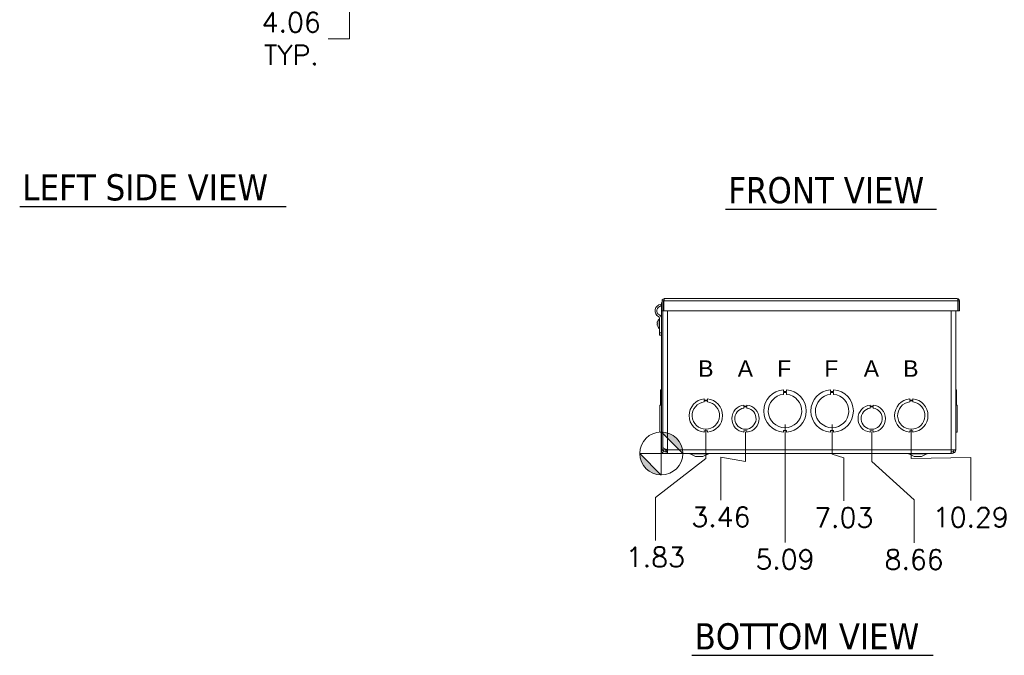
# Model space of a CAD drawing. Header units: inches. Extents: x 1 to 150, y 4 to 91.
# Tile 1 of 12: x 10 to 50, y 17 to 43. Entities that reach past the tile are written whole.
import ezdxf

# ---------------------------------------------------------------- set-up
doc = ezdxf.new("R2010")
doc.units = ezdxf.units.IN
doc.header["$LTSCALE"] = 9
doc.header["$MEASUREMENT"] = 0
for name, color, linetype, lineweight in [('Dimension (ANSI)', 7, 'Continuous', 5), ('Symbol (ANSI)', 7, 'Continuous', 5), ('Visible (ANSI)', 7, 'Continuous', 5), ('Visible Narrow (ANSI)', 7, 'Continuous', 5)]:
    doc.layers.add(name, color=color, linetype=linetype, lineweight=lineweight)
doc.styles.add('Note Text (ANSI)', font='RomanS.shx')
doc.styles.add('ROMANS', font='romans.shx')
doc.styles.add('Text Style168', font='tahoma.ttf')
doc.dimstyles.new('Default (ANSI)', dxfattribs={"dimscale": 9, "dimtxt": 0.09, "dimasz": 0.098425, "dimexe": 0.125, "dimexo": 0.0625, "dimgap": 0.031496, "dimtad": 0, "dimtih": 1, "dimtoh": 1, "dimrnd": 1e-08, "dimzin": 0, "dimdsep": 46, "dimtxsty": 'ROMANS', "dimcen": 0.09, "dimdle": 0.393701, "dimclrd": 256, "dimclre": 256, "dimclrt": 256, "dimadec": 0, "dimazin": 0, "dimtfac": 1.111111, "dimtofl": 0, "dimtmove": 0, "dimatfit": 3, "dimfxl": 1, "dimtolj": 1, "dimtzin": 0, "dimlwd": -1, "dimlwe": -1, "dimarcsym": 0})

# ---------------------------------------------------------------- blocks, each defined once
blk = doc.blocks.new('Origin Indicator Symbol2')
at = {"layer": 'Dimension (ANSI)'}
h = blk.add_hatch(color=256, dxfattribs=at)
edge = h.paths.add_edge_path(flags=0)
edge.add_line((4.0234, 2.9462), (4.1218, 2.8478))
edge.add_arc((4.0234, 2.8478), 0.0984, 0, 90)
h = blk.add_hatch(color=256, dxfattribs=at)
edge = h.paths.add_edge_path(flags=0)
edge.add_line((4.0234, 2.7493), (3.925, 2.8478))
edge.add_arc((4.0234, 2.8478), 0.0984, 180, 270)
for p, q in [((4.0234, 2.9462), (4.1218, 2.8478)), ((4.0234, 2.7493), (3.925, 2.8478))]:
    blk.add_line(p, q, dxfattribs=at)
at = {"layer": 'Dimension (ANSI)', "flags": 128}
for points in [[(4.0234, 2.8478), (4.1218, 2.8478), (4.0234, 2.9462), (4.0234, 2.8478)], [(4.0234, 2.8478), (4.0234, 2.9462), (4.0234, 2.7493), (4.0234, 2.8478)], [(4.0234, 2.8478), (4.0234, 2.7493), (3.925, 2.8478), (4.0234, 2.8478)], [(4.0234, 2.8478), (3.925, 2.8478), (4.0234, 2.8478), (4.0234, 2.8478)]]:
    blk.add_lwpolyline(points, dxfattribs=at)
at = {"layer": 'Dimension (ANSI)'}
blk.add_circle((4.0234, 2.8478), 0.0984, dxfattribs=at)
for start, end in [(0, 90), (180, 270)]:
    blk.add_arc((4.0234, 2.8478), 0.0984, start, end, dxfattribs=at)
for points in [[(4.0234, 2.8478), (4.1218, 2.8478), (4.0234, 2.9462), (4.0234, 2.8478)], [(4.0234, 2.8478), (4.0234, 2.9462), (4.0234, 2.7493), (4.0234, 2.8478)], [(4.0234, 2.8478), (4.0234, 2.7493), (3.925, 2.8478), (4.0234, 2.8478)], [(4.0234, 2.8478), (3.925, 2.8478), (4.0234, 2.8478)]]:
    blk.add_solid(points, dxfattribs=at)
blk = doc.blocks.new('*D26')
at = {"layer": 'Defpoints', "color": 0, "transparency": 16777216}
for p in [(38.045, 27.193), (36.21, 25.63), (35.967, 22.049)]:
    blk.add_point(p, dxfattribs=at)
at = {"layer": 'Dimension (ANSI)', "transparency": 16777216}
for p, q in [((38.045, 26.63), (38.045, 25.421)), ((38.045, 25.421), (35.967, 23.821)), ((35.967, 23.821), (35.967, 22.049))]:
    blk.add_line(p, q, dxfattribs=at)
at = {"layer": 'Dimension (ANSI)', "transparency": 16777216, "insert": (35.967, 21.36), "char_height": 0.81, "attachment_point": 5, "rotation": 0.0057, "style": 'ROMANS'}
blk.add_mtext('\\A1;1.83', dxfattribs=at)
blk = doc.blocks.new('*D27')
at = {"layer": 'Defpoints', "color": 0, "transparency": 16777216}
for p in [(44.875, 27.068), (36.21, 25.63), (46.621, 21.95)]:
    blk.add_point(p, dxfattribs=at)
at = {"layer": 'Dimension (ANSI)', "transparency": 16777216}
for p, q in [((44.875, 26.505), (44.875, 25.296)), ((44.875, 25.296), (46.621, 23.722)), ((46.621, 23.722), (46.621, 21.95))]:
    blk.add_line(p, q, dxfattribs=at)
at = {"layer": 'Dimension (ANSI)', "transparency": 16777216, "insert": (46.621, 21.262), "char_height": 0.81, "attachment_point": 5, "rotation": 0.0057, "style": 'ROMANS'}
blk.add_mtext('\\A1;8.66', dxfattribs=at)
blk = doc.blocks.new('*D28')
at = {"layer": 'Defpoints', "color": 0, "transparency": 16777216}
for p in [(43.245, 27.38), (36.21, 25.63), (43.723, 23.681)]:
    blk.add_point(p, dxfattribs=at)
at = {"layer": 'Dimension (ANSI)', "transparency": 16777216}
for p, q in [((43.245, 26.818), (43.245, 25.609)), ((43.245, 25.609), (43.723, 25.452)), ((43.723, 25.452), (43.723, 23.681))]:
    blk.add_line(p, q, dxfattribs=at)
at = {"layer": 'Dimension (ANSI)', "transparency": 16777216, "insert": (43.723, 22.992), "char_height": 0.81, "attachment_point": 5, "rotation": 0.0057, "style": 'ROMANS'}
blk.add_mtext('\\A1;7.03', dxfattribs=at)
blk = doc.blocks.new('*D29')
at = {"layer": 'Defpoints', "color": 0, "transparency": 16777216}
for p in [(41.305, 27.38), (36.21, 25.63), (41.305, 21.957)]:
    blk.add_point(p, dxfattribs=at)
at = {"layer": 'Dimension (ANSI)', "transparency": 16777216}
blk.add_line((41.305, 26.818), (41.305, 21.957), dxfattribs=at)
at = {"layer": 'Dimension (ANSI)', "transparency": 16777216, "insert": (41.305, 21.269), "char_height": 0.81, "attachment_point": 5, "rotation": 0.0057, "style": 'ROMANS'}
blk.add_mtext('\\A1;5.09', dxfattribs=at)
blk = doc.blocks.new('*D30')
at = {"layer": 'Defpoints', "color": 0, "transparency": 16777216}
for p in [(46.505, 27.193), (36.21, 25.63), (48.955, 23.688)]:
    blk.add_point(p, dxfattribs=at)
at = {"layer": 'Dimension (ANSI)', "transparency": 16777216}
for p, q in [((46.505, 26.63), (46.505, 25.421)), ((46.505, 25.421), (48.955, 25.46)), ((48.955, 25.46), (48.955, 23.688))]:
    blk.add_line(p, q, dxfattribs=at)
at = {"layer": 'Dimension (ANSI)', "transparency": 16777216, "insert": (48.955, 23), "char_height": 0.81, "attachment_point": 5, "rotation": 0.0057, "style": 'ROMANS'}
blk.add_mtext('\\A1;10.29', dxfattribs=at)
blk = doc.blocks.new('*D31')
at = {"layer": 'Defpoints', "color": 0, "transparency": 16777216}
for p in [(39.675, 27.068), (36.21, 25.63), (38.666, 23.702)]:
    blk.add_point(p, dxfattribs=at)
at = {"layer": 'Dimension (ANSI)', "transparency": 16777216}
for p, q in [((39.675, 26.505), (39.675, 25.296)), ((39.675, 25.296), (38.666, 25.473)), ((38.666, 25.473), (38.666, 23.702))]:
    blk.add_line(p, q, dxfattribs=at)
at = {"layer": 'Dimension (ANSI)', "transparency": 16777216, "insert": (38.666, 23.013), "char_height": 0.81, "attachment_point": 5, "rotation": 0.0057, "style": 'ROMANS'}
blk.add_mtext('\\A1;3.46', dxfattribs=at)
blk = doc.blocks.new('*D37')
at = {"layer": 'Defpoints', "color": 0, "transparency": 16777216}
for p in [(17.651, 49.184), (23.376, 49.184), (18.167, 45.121)]:
    blk.add_point(p, dxfattribs=at)
at = {"layer": 'Dimension (ANSI)', "transparency": 16777216}
for p, q in [((18.214, 49.184), (24.501, 49.184)), ((23.376, 48.298), (23.376, 46.007)), ((18.73, 45.121), (24.501, 45.121)), ((23.376, 45.121), (23.376, 42.716)), ((23.376, 42.716), (22.49, 42.716))]:
    blk.add_line(p, q, dxfattribs=at)
for points in [[(23.228, 48.298), (23.524, 48.298), (23.376, 49.184)], [(23.228, 46.007), (23.524, 46.007), (23.376, 45.121)]]:
    blk.add_solid(points, dxfattribs=at)
at = {"layer": 'Dimension (ANSI)', "transparency": 16777216, "insert": (20.972, 42.716), "char_height": 0.81, "attachment_point": 5, "style": 'ROMANS'}
blk.add_mtext('\\A1;4.06\\PTYP.', dxfattribs=at)

msp = doc.modelspace()

# ---------------------------------------------------------------- linework, layer by layer
at = {"layer": 'Symbol (ANSI)', "lineweight": 30}
for p, q in [((9.7894, 35.81), (20.7653, 35.81)), ((38.8567, 35.6962), (47.5396, 35.6962)), ((37.4718, 17.3166), (47.4053, 17.3166))]:
    msp.add_line(p, q, dxfattribs=at)
at = {"layer": 'Visible (ANSI)'}
for p, q in [((36.1925, 31.7699), (36.1982, 31.6954)), ((36.2125, 31.7866), (36.2125, 25.7861)), ((36.3057, 31.9152), (36.2437, 31.9152)), ((36.2437, 31.9152), (36.2437, 31.5084)), ((36.3057, 31.9152), (36.3057, 31.5084)), ((36.3168, 31.7866), (36.3057, 31.7866)), ((36.3168, 31.5084), (36.3168, 31.9152)), ((36.337, 32.0084), (48.4005, 32.0084)), ((48.4207, 31.9152), (48.4207, 31.5084)), ((48.4317, 31.9152), (48.4317, 31.5084)), ((48.4317, 31.9152), (48.4937, 31.9152)), ((48.4937, 31.5084), (48.4937, 31.9152)), ((36.3057, 31.5084), (36.2437, 31.5084)), ((36.2745, 31.5084), (36.2745, 25.7861)), ((36.2795, 25.8722), (36.2795, 31.5084)), ((48.4207, 31.5084), (36.3168, 31.5084)), ((48.3375, 31.5084), (48.3375, 25.7861)), ((48.4317, 31.5084), (48.4937, 31.5084)), ((36.0386, 30.9855), (36.0487, 30.9854)), ((36.0386, 30.9618), (36.0487, 30.9619)), ((36.0487, 31.0536), (36.0487, 31.0533)), ((36.0487, 30.9878), (36.0487, 30.9594)), ((36.0487, 30.8939), (36.0487, 30.8936)), ((36.1232, 30.7816), (36.1232, 31.1656)), ((36.1232, 31.1656), (36.1375, 31.1656)), ((36.1375, 30.7816), (36.1375, 31.1656)), ((36.1375, 31.0556), (36.1378, 31.0556)), ((36.1375, 30.8916), (36.1378, 30.8916)), ((36.1378, 30.6009), (36.1378, 31.2141)), ((36.275, 31.0673), (36.2745, 31.0673)), ((36.2745, 30.8798), (36.275, 30.8798)), ((36.275, 31.0673), (36.2795, 31.0673)), ((36.275, 30.8798), (36.2795, 30.8798)), ((36.1232, 30.7816), (36.1375, 30.7816)), ((36.1378, 30.5071), (36.1378, 30.6009)), ((36.1378, 30.5071), (36.2125, 30.5071)), ((36.1815, 27.8775), (36.1815, 28.2531)), ((36.1815, 28.2531), (36.2125, 28.2531)), ((41.2424, 28.2531), (41.2424, 28.1791)), ((41.2424, 28.1791), (41.3674, 28.1791)), ((41.2424, 28.065), (41.2424, 28.139)), ((41.2424, 28.139), (41.3674, 28.139)), ((41.3674, 28.1791), (41.3674, 28.2531)), ((41.3674, 28.139), (41.3674, 28.065)), ((43.1824, 28.2531), (43.1824, 28.1791)), ((43.1824, 28.1791), (43.3074, 28.1791)), ((43.1824, 28.065), (43.1824, 28.139)), ((43.1824, 28.139), (43.3074, 28.139)), ((43.3074, 28.1791), (43.3074, 28.2531)), ((43.3074, 28.139), (43.3074, 28.065)), ((48.3685, 28.2531), (48.3375, 28.2531)), ((48.3375, 28.2531), (48.3685, 28.2531)), ((48.3685, 28.2531), (48.3685, 28.2531)), ((48.3685, 28.2531), (48.3685, 27.8775)), ((36.2125, 27.6269), (36.1505, 27.6269)), ((36.1505, 26.5089), (36.1505, 27.6269)), ((36.1815, 27.6269), (36.1815, 27.8775)), ((36.1815, 27.8775), (36.2125, 27.8775)), ((37.9824, 27.8775), (37.9824, 27.8275)), ((37.9824, 27.8275), (38.1074, 27.8275)), ((37.9825, 27.7519), (37.9825, 27.8019)), ((37.9825, 27.8019), (38.1075, 27.8019)), ((38.1074, 27.8275), (38.1074, 27.8775)), ((38.1075, 27.8019), (38.1075, 27.7519)), ((39.6123, 27.6269), (39.6123, 27.5769)), ((39.6123, 27.5769), (39.7376, 27.5769)), ((39.7376, 27.5769), (39.7376, 27.6269)), ((44.8123, 27.6269), (44.8123, 27.5769)), ((44.8123, 27.5769), (44.9376, 27.5769)), ((44.9376, 27.5769), (44.9376, 27.6269)), ((46.4424, 27.8775), (46.4424, 27.8275)), ((46.4424, 27.8275), (46.5674, 27.8275)), ((46.4425, 27.7519), (46.4425, 27.8019)), ((46.4425, 27.8019), (46.5675, 27.8019)), ((46.5674, 27.8275), (46.5674, 27.8775)), ((46.5675, 27.8019), (46.5675, 27.7519)), ((48.3685, 27.8775), (48.3375, 27.8775)), ((48.3375, 27.8775), (48.3685, 27.8775)), ((48.3375, 27.6269), (48.3995, 27.6269)), ((48.3375, 27.6269), (48.3995, 27.6269)), ((48.3685, 27.8775), (48.3685, 27.8775)), ((48.3685, 27.8775), (48.3685, 27.6269)), ((48.3995, 27.6269), (48.3995, 27.6269)), ((48.3995, 27.6269), (48.3995, 26.5089)), ((39.6123, 27.5009), (39.6123, 27.5509)), ((39.6123, 27.5509), (39.7376, 27.5509)), ((39.7376, 27.5509), (39.7376, 27.5009)), ((44.8123, 27.5009), (44.8123, 27.5509)), ((44.8123, 27.5509), (44.9376, 27.5509)), ((44.9376, 27.5509), (44.9376, 27.5009)), ((36.2125, 26.5089), (36.1505, 26.5089)), ((36.1505, 26.5089), (36.1505, 26.5089)), ((36.2125, 26.5089), (36.1505, 26.5089)), ((36.1815, 26.5082), (36.1815, 26.5089)), ((36.1815, 26.5076), (36.1815, 26.5082)), ((36.1815, 26.5082), (36.1815, 26.5082)), ((36.1815, 26.5082), (36.2125, 26.5082)), ((36.1815, 26.5082), (36.2125, 26.5082)), ((36.1815, 26.5076), (36.1815, 26.5076)), ((36.1815, 26.5076), (36.2125, 26.5076)), ((36.1815, 26.5076), (36.2125, 26.5076)), ((38.1075, 26.5582), (37.9825, 26.5582)), ((37.9825, 26.5582), (37.9825, 26.5082)), ((38.1075, 26.5082), (38.1075, 26.5582)), ((39.7375, 26.5589), (39.6125, 26.5588)), ((39.6125, 26.5588), (39.6125, 26.5089)), ((39.7375, 26.5089), (39.7375, 26.5589)), ((41.3675, 26.5816), (41.2425, 26.5816)), ((41.2425, 26.5816), (41.2425, 26.5076)), ((41.3675, 26.5076), (41.3675, 26.5816)), ((43.1825, 26.5816), (43.1825, 26.5076)), ((43.3075, 26.5816), (43.1825, 26.5816)), ((43.3075, 26.5076), (43.3075, 26.5816)), ((44.9375, 26.5589), (44.8125, 26.5588)), ((44.8125, 26.5588), (44.8125, 26.5089)), ((44.9375, 26.5089), (44.9375, 26.5589)), ((46.4425, 26.5582), (46.4425, 26.5082)), ((46.5675, 26.5582), (46.4425, 26.5582)), ((46.5675, 26.5082), (46.5675, 26.5582)), ((48.3375, 26.5089), (48.3995, 26.5089)), ((48.3685, 26.5082), (48.3375, 26.5082)), ((48.3685, 26.5076), (48.3375, 26.5076)), ((48.3685, 26.5089), (48.3685, 26.5082)), ((48.3685, 26.5082), (48.3685, 26.5076)), ((36.224, 25.7273), (36.2814, 25.7507)), ((36.2745, 25.7861), (36.3995, 25.7861)), ((36.4081, 25.7013), (36.4081, 25.7052)), ((36.4468, 25.735), (36.4573, 25.7281)), ((36.4573, 25.7281), (36.4665, 25.7222)), ((36.4665, 25.6924), (36.4625, 25.6924)), ((36.4625, 25.6924), (36.4625, 25.6299)), ((36.4625, 25.6299), (48.0875, 25.6299)), ((36.4665, 25.7861), (36.4665, 25.6304)), ((36.4665, 25.6304), (48.0856, 25.6304)), ((37.625, 25.5049), (37.4022, 25.6226)), ((37.925, 25.5049), (38.1478, 25.6226)), ((46.625, 25.5049), (46.4022, 25.6226)), ((46.925, 25.5049), (47.1478, 25.6226)), ((48.0875, 25.6304), (48.0875, 25.6299)), ((48.1505, 25.7861), (48.3375, 25.7861)), ((48.2291, 25.7052), (48.2604, 25.6517)), ((37.625, 25.5049), (37.925, 25.5049)), ((46.625, 25.5049), (46.925, 25.5049))]:
    msp.add_line(p, q, dxfattribs=at)
for centre, radius, start, end in [((36.2125, 31.5084), 0.2622, 94.36965, 245.00913), ((36.2125, 31.5084), 0.1875, 94.36965, 245.00913), ((36.3995, 31.7866), 0.187, 148.16313, 180), ((36.3995, 31.7866), 0.125, 131.43681, 138.60614), ((36.0753, 31.2141), 0.0625, 0, 65.00913), ((36.0753, 31.2141), 0.1372, 0, 65.00913), ((36.0545, 31.0536), 0.0058, 161.19999, 180), ((36.0545, 30.8936), 0.0058, 180, 198.80001), ((36.2895, 30.9736), 0.254, 130.89599, 161.19999), ((36.2895, 30.9736), 0.254, 198.80001, 229.10401), ((41.305, 27.3804), 0.875, 94.09887, 265.90678), ((41.305, 27.3804), 0.6875, 95.21873, 84.78691), ((41.305, 27.3804), 0.875, 274.09887, 85.90678), ((43.245, 27.3804), 0.875, 94.09887, 265.90678), ((43.245, 27.3804), 0.6875, 95.21873, 84.78691), ((43.245, 27.3804), 0.875, 274.09887, 85.90678), ((38.045, 27.1929), 0.6875, 95.21896, 264.78714), ((38.045, 27.1929), 0.5625, 96.38242, 83.62368), ((38.045, 27.1929), 0.6875, 275.21896, 84.78714), ((39.675, 27.0679), 0.5625, 96.39402, 263.62399), ((39.675, 27.0679), 0.5625, 276.38273, 83.61269), ((44.875, 27.0679), 0.5625, 96.39402, 263.62399), ((44.875, 27.0679), 0.5625, 276.38273, 83.61269), ((46.505, 27.1929), 0.6875, 95.21896, 264.78714), ((46.505, 27.1929), 0.5625, 96.38242, 83.62368), ((46.505, 27.1929), 0.6875, 275.21896, 84.78714), ((39.675, 27.0679), 0.4375, 98.23213, 81.77654), ((44.875, 27.0679), 0.4375, 98.23213, 81.77654), ((36.3682, 25.7861), 0.1558, 180, 202.1842), ((36.3682, 25.7861), 0.0938, 180, 202.1842), ((37.373, 25.5674), 0.0625, 62.1416, 90), ((38.177, 25.5674), 0.0625, 90, 117.8584), ((46.373, 25.5674), 0.0625, 62.1416, 90), ((47.177, 25.5674), 0.0625, 90, 117.8584)]:
    msp.add_arc(centre, radius, start, end, dxfattribs=at)
for centre, major_axis, ratio, start_param, end_param in [((36.2895, 30.9732), (-0.2514, -0.0357), 0.9980759, 5.8162049, 5.9824117), ((36.2895, 30.9808), (-0.2539, 0.0022), 0.0613868, 5.957684, 6.1238908), ((36.2895, 30.9664), (-0.2539, -0.0022), 0.0613868, 0.1592945, 0.3255013), ((36.2895, 30.9741), (-0.2514, 0.0357), 0.9980759, 0.3007736, 0.4669805)]:
    msp.add_ellipse(centre, major_axis=major_axis, ratio=ratio, start_param=start_param, end_param=end_param, dxfattribs=at)
for points in [[(36.2437, 31.8901), (36.2427, 31.8885), (36.2416, 31.8869), (36.2406, 31.8853)], [(36.2406, 31.8853), (36.2416, 31.8846), (36.2427, 31.884), (36.2437, 31.8833)], [(36.0487, 30.9878), (36.0487, 30.9879), (36.0488, 30.9879), (36.049, 30.9879)], [(36.049, 30.9593), (36.0488, 30.9593), (36.0487, 30.9594), (36.0487, 30.9594)], [(36.3995, 25.7861), (36.4023, 25.7536), (36.4052, 25.7218), (36.4081, 25.7052)], [(36.3995, 25.7861), (36.4011, 25.7555), (36.4027, 25.7252), (36.4043, 25.6998)], [(36.4081, 25.7052), (36.4095, 25.7046), (36.4109, 25.704), (36.4123, 25.7034)], [(36.4625, 25.6304), (36.4499, 25.6307), (36.4374, 25.6344), (36.4248, 25.641)], [(36.4468, 25.735), (36.4523, 25.7435), (36.459, 25.7511), (36.4666, 25.7578)], [(48.0856, 25.6304), (48.1044, 25.6304), (48.1231, 25.6378), (48.1419, 25.6517)], [(48.2604, 25.6517), (48.22, 25.6281), (48.1687, 25.6243), (48.1252, 25.6411)], [(48.2755, 25.7861), (48.2755, 25.7536), (48.257, 25.7218), (48.2291, 25.7052)]]:
    msp.add_open_spline(points, degree=3, dxfattribs=at)
for points, knots in [([(36.337, 32.0084), (36.3019, 32.0084), (36.2677, 31.9868), (36.2527, 31.9551), (36.2468, 31.9426), (36.2437, 31.9289), (36.2437, 31.9152)], [0, 0, 0, 0, 1.128705, 1.128705, 1.128705, 1.5707963, 1.5707963, 1.5707963, 1.5707963]), ([(36.3207, 31.9415), (36.3126, 31.9363), (36.3067, 31.9275), (36.3058, 31.9179), (36.3057, 31.917), (36.3057, 31.9161), (36.3057, 31.9152)], [0.555831, 0.555831, 0.555831, 0.555831, 1.4834748, 1.4834748, 1.4834748, 1.5707963, 1.5707963, 1.5707963, 1.5707963]), ([(36.3168, 31.7357), (36.316, 31.7354), (36.3153, 31.735), (36.3145, 31.7346), (36.3114, 31.7331), (36.3085, 31.7315), (36.3057, 31.7299)], [0.92840298, 0.92840298, 0.92840298, 0.92840298, 0.94848895, 0.94848895, 0.94848895, 1.03477465, 1.03477465, 1.03477465, 1.03477465]), ([(36.3168, 31.9152), (36.3216, 31.9503), (36.3264, 31.9844), (36.3313, 31.9995), (36.3332, 32.0053), (36.3351, 32.0084), (36.337, 32.0084)], [0, 0, 0, 0, 1.128705, 1.128705, 1.128705, 1.5707963, 1.5707963, 1.5707963, 1.5707963]), ([(48.4005, 32.0084), (48.4053, 32.0084), (48.4101, 31.9868), (48.415, 31.9551), (48.4169, 31.9426), (48.4188, 31.9289), (48.4207, 31.9152)], [0, 0, 0, 0, 1.128705, 1.128705, 1.128705, 1.5707963, 1.5707963, 1.5707963, 1.5707963]), ([(48.4937, 31.9152), (48.4937, 31.9503), (48.4721, 31.9844), (48.4404, 31.9995), (48.4279, 32.0053), (48.4142, 32.0084), (48.4005, 32.0084)], [0, 0, 0, 0, 1.128705, 1.128705, 1.128705, 1.5707963, 1.5707963, 1.5707963, 1.5707963]), ([(48.4167, 31.9415), (48.4248, 31.9363), (48.4307, 31.9275), (48.4316, 31.9179), (48.4317, 31.917), (48.4317, 31.9161), (48.4317, 31.9152)], [0.555831, 0.555831, 0.555831, 0.555831, 1.4834748, 1.4834748, 1.4834748, 1.5707963, 1.5707963, 1.5707963, 1.5707963]), ([(36.0389, 30.9855), (36.0384, 30.9853), (36.0379, 30.9858), (36.0372, 30.988), (36.037, 30.9899), (36.037, 30.9943), (36.0371, 30.9971), (36.0375, 31.0034), (36.0379, 31.0069), (36.0386, 31.0112), (36.0387, 31.0123), (36.0389, 31.0134)], [0, 0, 0, 0, 0.02531178, 0.02531178, 0.05062356, 0.05062356, 0.07585576, 0.07585576, 0.10108796, 0.10108796, 0.10923577, 0.10923577, 0.10923577, 0.10923577]), ([(36.0389, 30.9339), (36.0384, 30.9371), (36.0379, 30.9407), (36.0372, 30.9473), (36.037, 30.9504), (36.037, 30.9554), (36.0371, 30.9576), (36.0375, 30.9607), (36.0379, 30.9615), (36.0386, 30.9618), (36.0387, 30.9618), (36.0389, 30.9617)], [0, 0, 0, 0, 0.02531178, 0.02531178, 0.05062356, 0.05062356, 0.07585576, 0.07585576, 0.10108796, 0.10108796, 0.10923577, 0.10923577, 0.10923577, 0.10923577]), ([(36.4623, 25.6624), (36.4354, 25.6422), (36.4021, 25.6304), (36.3684, 25.6304), (36.3168, 25.6303), (36.266, 25.6578), (36.2378, 25.7009), (36.2324, 25.7093), (36.2278, 25.7181), (36.224, 25.7273)], [0.3437554, 0.3437554, 0.3437554, 0.3437554, 0.9928546, 0.9928546, 0.9928546, 1.9857092, 1.9857092, 1.9857092, 2.1773017, 2.1773017, 2.1773017, 2.1773017]), ([(36.2795, 25.8722), (36.2795, 25.8549), (36.3094, 25.8376), (36.3575, 25.8202), (36.389, 25.8089), (36.4277, 25.7975), (36.4665, 25.7861)], [0, 0, 0, 0, 0.9484889, 0.9484889, 0.9484889, 1.5707963, 1.5707963, 1.5707963, 1.5707963]), ([(36.2814, 25.7507), (36.2947, 25.7181), (36.3278, 25.6945), (36.3629, 25.6925), (36.3957, 25.6907), (36.4289, 25.7075), (36.4468, 25.735)], [0, 0, 0, 0, 1.1271971, 1.1271971, 1.1271971, 2.1773017, 2.1773017, 2.1773017, 2.1773017]), ([(48.1505, 25.7861), (48.1478, 25.7346), (48.145, 25.6838), (48.1423, 25.6557), (48.1422, 25.6543), (48.142, 25.653), (48.1419, 25.6517)], [0, 0, 0, 0, 0.9928546, 0.9928546, 0.9928546, 1.0414739, 1.0414739, 1.0414739, 1.0414739]), ([(48.1458, 25.7), (48.161, 25.6936), (48.1778, 25.691), (48.1941, 25.6932), (48.2064, 25.6948), (48.2184, 25.6989), (48.2291, 25.7052)], [0.59837342, 0.59837342, 0.59837342, 0.59837342, 1.1264975, 1.1264975, 1.1264975, 1.52301509, 1.52301509, 1.52301509, 1.52301509]), ([(48.2604, 25.6517), (48.281, 25.6641), (48.299, 25.6809), (48.3122, 25.701), (48.3286, 25.7262), (48.3375, 25.7561), (48.3375, 25.7861)], [0.5293225, 0.5293225, 0.5293225, 0.5293225, 0.9928546, 0.9928546, 0.9928546, 1.5707963, 1.5707963, 1.5707963, 1.5707963])]:
    msp.add_open_spline(points, degree=3, knots=knots, dxfattribs=at)
at = {"layer": 'Visible Narrow (ANSI)'}
for p, q in [((36.2437, 31.7866), (36.2125, 31.7866)), ((48.4207, 31.9152), (36.3168, 31.9152)), ((36.4665, 31.5084), (36.4665, 25.7861)), ((48.1505, 25.7861), (48.1505, 31.5084)), ((36.0389, 30.9855), (36.0487, 30.9854)), ((36.0389, 30.9617), (36.0487, 30.9618)), ((36.049, 31.0555), (36.049, 31.0542)), ((36.049, 30.9879), (36.049, 30.9593)), ((36.049, 30.893), (36.049, 30.8918)), ((36.275, 30.8798), (36.275, 31.0673)), ((36.2125, 30.6009), (36.1378, 30.6009)), ((36.2745, 25.7861), (36.2125, 25.7861)), ((36.3995, 25.8062), (36.3995, 25.7861)), ((36.4665, 25.7861), (36.3995, 25.7861)), ((36.4665, 25.7861), (48.1505, 25.7861)), ((37.4022, 25.6226), (38.1478, 25.6226)), ((46.4022, 25.6226), (47.1478, 25.6226))]:
    msp.add_line(p, q, dxfattribs=at)

# ---------------------------------------------------------------- block references
at = {"layer": 'Dimension (ANSI)', "xscale": 9, "yscale": 9, "zscale": 9}
msp.add_blockref('Origin Indicator Symbol2', (0, 0), dxfattribs=at)

# ---------------------------------------------------------------- texts
at = {"layer": 'Symbol (ANSI)'}
for s, insert, char_height, attachment_point, style in [('LEFT SIDE VIEW', (9.8974, 36.0338), 1.08, 7, 'Text Style168'), ('FRONT VIEW', (38.9647, 35.9165), 1.08, 7, 'Text Style168'), ('\\fArial|b0|i0;\\H0.6750;B', (37.7325, 29.1299), 0.675, 4, 'Note Text (ANSI)'), ('\\fArial|b0|i0;\\H0.6750;A', (39.3575, 29.1299), 0.675, 4, 'Note Text (ANSI)'), ('\\fArial|b0|i0;\\H0.6750;F', (40.9825, 29.1299), 0.675, 4, 'Note Text (ANSI)'), ('\\fArial|b0|i0;\\H0.6750;F', (42.9225, 29.1299), 0.675, 4, 'Note Text (ANSI)'), ('\\fArial|b0|i0;\\H0.6750;A', (44.5475, 29.1299), 0.675, 4, 'Note Text (ANSI)'), ('\\fArial|b0|i0;\\H0.6750;B', (46.1725, 29.1299), 0.675, 4, 'Note Text (ANSI)'), ('BOTTOM VIEW', (37.5798, 17.5368), 1.08, 7, 'Text Style168')]:
    msp.add_mtext(s, dxfattribs=dict(at, insert=insert, char_height=char_height, attachment_point=attachment_point, style=style))

# ---------------------------------------------------------------- dimensions: what is measured, and where the dimension line sits
at = {"layer": 'Dimension (ANSI)'}
dim = msp.add_linear_dim(base=(23.3759, 49.1842), p1=(18.1671, 45.1212), p2=(17.6512, 49.1842), angle=90, text='<>\\PTYP.', dimstyle='Default (ANSI)', override={"dimdec": 2, "dimtp": 0, "dimtm": 0, "dimtdec": 2, "dimatfit": 2}, dxfattribs=at)
dim.commit()
dim.dimension.update_dxf_attribs({"geometry": '*D37', "text_midpoint": (20.9723, 42.7156), "dimtype": 160})
for feature_location, offset, picture, middle in [((38.045, 27.1929), (-2.0782, -5.144), '*D26', (35.9668, 21.3604)), ((43.245, 27.3804), (0.4781, -3.6998), '*D28', (43.7231, 22.9921)), ((41.305, 27.3804), (0, -5.4231), '*D29', (41.305, 21.2688)), ((46.505, 27.1929), (2.4504, -3.5046), '*D30', (48.9554, 22.9998)), ((44.875, 27.0679), (1.7459, -5.1177), '*D27', (46.6209, 21.2617)), ((39.675, 27.0679), (-1.0094, -3.3662), '*D31', (38.6655, 23.0132))]:
    dim = msp.add_ordinate_dim(feature_location=feature_location, offset=offset, dtype=1, origin=(36.2105, 25.6299), dimstyle='Default (ANSI)', override={"dimtad": 0, "dimdec": 2, "dimtp": 0, "dimtm": 0, "dimtdec": 2}, dxfattribs=at)
    dim.commit()
    dim.dimension.update_dxf_attribs({"geometry": picture, "text_midpoint": middle, "text_rotation": 0.00573})

doc.saveas('drawing.dxf')
